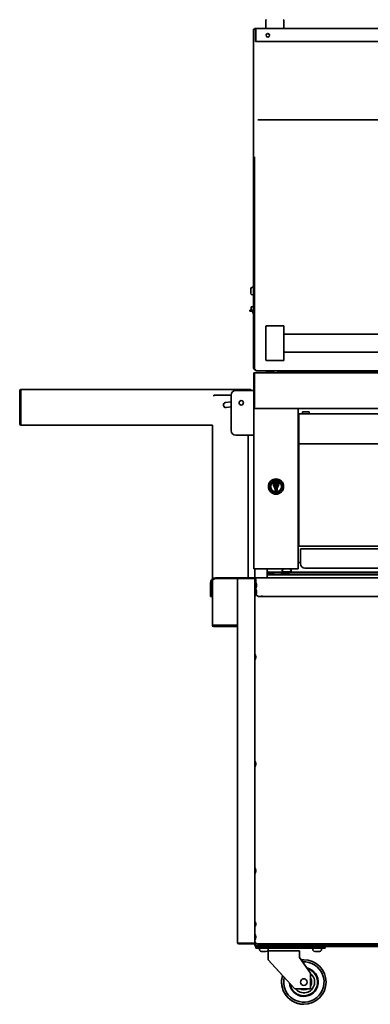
# Model space of a CAD drawing. Extents: x -11 to 97, y -18 to 91.
# Tile 1 of 6: x -11 to 9, y -18 to 37. Entities that reach past the tile are written whole.
import ezdxf

# ---------------------------------------------------------------- set-up
doc = ezdxf.new("R2010")
doc.units = 0
doc.header["$MEASUREMENT"] = 0

msp = doc.modelspace()

# ---------------------------------------------------------------- linework, layer by layer
at = {"color": 7, "lineweight": 35}
for p, q in [((2.687, 36.808), (2.687, 37.268)), ((3.687, 37.268), (3.687, 36.808)), ((1.981, 36.753), (2.04, 36.753)), ((1.981, 25.081), (1.981, 36.753)), ((2.04, 36.788), (2.125, 36.788)), ((2.04, 36.752), (2.04, 36.788)), ((2.04, 36.752), (2.125, 36.752)), ((2.103, 36.065), (2.103, 36.752)), ((2.125, 36.788), (31.875, 36.788)), ((2.125, 36.788), (2.125, 36.732)), ((2.125, 36.126), (2.125, 36.732)), ((2.103, 36.065), (2.225, 36.065)), ((2.125, 36.07), (2.125, 36.126)), ((31.875, 36.07), (2.125, 36.07)), ((1.981, 29.572), (1.981, 31.624)), ((31.775, 31.671), (2.225, 31.671)), ((1.981, 29.572), (1.981, 29.359)), ((1.981, 21.136), (1.981, 29.359)), ((2.04, 29.432), (2.04, 29.596)), ((2.04, 29.359), (2.04, 29.572)), ((2.04, 21.136), (2.04, 29.359)), ((1.981, 25.081), (1.981, 25.082)), ((1.981, 24.492), (1.981, 25.081)), ((1.981, 24.492), (1.981, 24.455)), ((1.981, 23.917), (1.981, 24.455)), ((1.981, 23.917), (1.981, 23.562)), ((1.981, 21.269), (1.981, 23.562)), ((1.831, 22.172), (1.831, 21.936)), ((1.981, 22.262), (1.921, 22.262)), ((1.981, 21.852), (1.981, 22.262)), ((1.831, 21.936), (1.831, 21.926)), ((1.981, 21.836), (1.921, 21.836)), ((1.981, 21.836), (1.981, 21.852)), ((1.847, 21.139), (1.847, 20.983)), ((1.98, 21.17), (1.878, 21.17)), ((1.981, 21.269), (1.981, 21.269)), ((1.981, 21.136), (1.981, 20.568)), ((2.04, 21.093), (2.04, 21.136)), ((2.04, 20.568), (2.04, 21.136)), ((2.04, 20.505), (2.04, 21.093)), ((1.981, 20.983), (1.785, 20.983)), ((1.785, 20.923), (1.785, 20.983)), ((1.785, 20.923), (1.981, 20.923)), ((1.937, 20.913), (1.981, 20.913)), ((1.981, 20.75), (1.937, 20.913)), ((1.981, 20.568), (1.981, 17.75)), ((2.04, 20.568), (2.04, 17.75)), ((2.04, 17.62), (2.04, 20.505)), ((2.687, 19.723), (2.687, 20.082)), ((3.667, 20.102), (2.707, 20.102)), ((3.687, 20.082), (3.687, 19.723)), ((2.687, 19.723), (2.687, 18.531)), ((3.687, 18.531), (3.687, 19.723)), ((3.687, 19.627), (30.312, 19.627)), ((2.687, 18.172), (2.687, 18.531)), ((3.687, 18.627), (30.312, 18.627)), ((3.687, 18.531), (3.687, 18.172)), ((2.687, 18.172), (2.687, 18.172)), ((3.667, 18.152), (2.707, 18.152)), ((3.667, 18.152), (2.707, 18.152)), ((3.687, 18.172), (3.687, 18.172)), ((2.048, 17.452), (2, 17.452)), ((2, 17.452), (2, 16.764)), ((2.04, 17.62), (2.125, 17.62)), ((31.952, 17.452), (2.048, 17.452)), ((2.048, 16.764), (2.048, 17.452)), ((2.048, 17.452), (2.048, 16.764)), ((2.125, 17.62), (2.125, 17.565)), ((31.875, 17.565), (2.125, 17.565)), ((2.77, 17.533), (2.742, 17.494)), ((3.077, 17.524), (2.798, 17.524)), ((3.077, 17.476), (2.798, 17.476)), ((3.361, 17.565), (3.361, 17.52)), ((5.798, 17.52), (3.361, 17.52)), ((3.361, 17.52), (3.361, 17.484)), ((5.798, 17.484), (3.361, 17.484)), ((5.798, 17.52), (28.202, 17.52)), ((5.798, 17.52), (5.798, 17.484)), ((5.798, 17.484), (28.202, 17.484)), ((2, 16.764), (2, 16.585)), ((2, 15.514), (2, 16.585)), ((2.048, 16.586), (2.048, 16.764)), ((2.048, 16.764), (2.048, 16.585)), ((2.048, 16.586), (2.048, 15.51)), ((2.048, 15.514), (2.048, 16.585)), ((-11.137, 14.601), (-11.137, 16.457)), ((-11.101, 14.601), (-11.101, 16.457)), ((-11.065, 16.529), (1.791, 16.529)), ((-11.065, 16.529), (-11.065, 16.52)), ((-11.065, 16.52), (-11.065, 16.457)), ((-11.065, 16.457), (-11.065, 14.601)), ((-0.244, 16.215), (0.738, 16.215)), ((-0.244, 16.143), (-0.244, 16.215)), ((0.738, 14.216), (0.738, 16.216)), ((0.988, 16.466), (1.956, 16.466)), ((1.791, 16.52), (1.791, 16.529)), ((1.791, 16.52), (1.791, 16.466)), ((2, 16.466), (1.956, 16.466)), ((0.415, 15.788), (0.738, 15.836)), ((0.738, 15.558), (0.454, 15.516)), ((2, 15.454), (2, 15.514)), ((2.048, 15.514), (2, 15.514)), ((2.048, 15.454), (2.048, 15.514)), ((2.048, 15.452), (2.048, 15.51)), ((2, 15.453), (2, 15.454)), ((2, 15.454), (2.048, 15.454)), ((2, 15.452), (2, 15.453)), ((2, 6.452), (2, 15.452)), ((2.098, 15.452), (2, 15.452)), ((2.048, 15.453), (2.048, 15.454)), ((2.048, 15.452), (2.048, 15.453)), ((31.952, 15.452), (2.048, 15.452)), ((2.098, 15.452), (4.402, 15.452)), ((4.5, 15.452), (4.402, 15.452)), ((4.5, 15.452), (4.5, 6.452)), ((4.5, 15.139), (4.531, 15.139)), ((29.469, 15.158), (4.531, 15.158)), ((4.531, 15.087), (4.531, 15.158)), ((4.531, 14.155), (4.531, 15.087)), ((4.733, 15.264), (5.108, 15.264)), ((4.733, 15.158), (4.733, 15.264)), ((5.108, 15.264), (5.108, 15.158)), ((-11.137, 14.599), (-11.101, 14.6)), ((-11.065, 14.601), (-11.065, 14.529)), ((-0.315, 14.529), (-11.065, 14.529)), ((-0.315, 5.893), (-0.315, 14.529)), ((1.956, 13.966), (0.988, 13.966)), ((1.685, 13.966), (1.685, 5.952)), ((1.956, 13.966), (2, 13.966)), ((4.531, 14.138), (4.531, 14.155)), ((4.531, 13.579), (4.531, 14.138)), ((4.531, 13.54), (4.531, 13.579)), ((4.531, 13.54), (4.531, 13.469)), ((29.469, 13.469), (4.531, 13.469)), ((4.531, 13.438), (4.531, 13.469)), ((4.531, 7.806), (4.531, 13.438)), ((3.226, 11.384), (3.226, 11.381)), ((3.274, 11.381), (3.274, 11.384)), ((3.126, 10.795), (3.126, 10.798)), ((3.196, 10.894), (3.196, 10.869)), ((3.3, 10.905), (3.207, 10.905)), ((3.207, 10.858), (3.3, 10.858)), ((3.284, 10.841), (3.222, 10.841)), ((3.224, 10.922), (3.282, 10.922)), ((3.281, 10.96), (3.225, 10.96)), ((3.31, 10.869), (3.31, 10.894)), ((3.374, 10.795), (3.374, 10.798)), ((4.531, 8.952), (4.5, 8.952)), ((4.531, 8.059), (4.5, 8.059)), ((4.531, 7.735), (4.531, 7.806)), ((29.469, 7.735), (4.531, 7.735)), ((4.625, 7.571), (29.375, 7.571)), ((4.625, 7.571), (4.625, 7.285)), ((4.625, 7.285), (4.625, 6.749)), ((4.625, 6.809), (4.5, 6.809)), ((2, 6.452), (2.098, 6.452)), ((2.062, 5.939), (2.062, 6.452)), ((4.402, 6.452), (2.098, 6.452)), ((2.748, 6.452), (2.749, 6.452)), ((2.75, 6.452), (2.75, 5.952)), ((2.75, 6.304), (2.812, 6.304)), ((2.798, 6.134), (2.75, 6.134)), ((31.25, 6.122), (2.75, 6.122)), ((2.848, 6.134), (2.798, 6.134)), ((2.798, 6.134), (2.798, 6.122)), ((2.812, 6.304), (2.812, 6.268)), ((2.812, 6.268), (3.728, 6.268)), ((2.812, 6.268), (2.812, 6.232)), ((2.812, 6.232), (2.9, 6.232)), ((2.877, 6.184), (2.877, 6.232)), ((3.092, 6.232), (2.877, 6.232)), ((3.092, 6.184), (2.877, 6.184)), ((3.092, 6.232), (30.908, 6.232)), ((3.092, 6.184), (3.092, 6.232)), ((3.125, 6.122), (3.122, 6.134)), ((3.561, 6.152), (3.509, 6.122)), ((3.561, 6.152), (3.95, 6.152)), ((3.645, 6.262), (3.593, 6.232)), ((3.602, 6.367), (3.602, 6.311)), ((3.744, 6.28), (3.633, 6.28)), ((3.645, 6.262), (3.848, 6.262)), ((3.711, 6.232), (3.848, 6.232)), ((3.726, 6.28), (3.723, 6.279)), ((3.723, 6.278), (3.723, 6.278)), ((3.723, 6.271), (3.723, 6.278)), ((3.723, 6.271), (3.723, 6.272)), ((3.724, 6.271), (3.738, 6.262)), ((4.062, 6.28), (3.744, 6.28)), ((3.814, 6.262), (3.896, 6.27)), ((3.848, 6.262), (4.051, 6.262)), ((3.848, 6.232), (3.985, 6.232)), ((3.883, 6.262), (3.896, 6.263)), ((3.945, 6.28), (3.939, 6.277)), ((3.94, 6.271), (3.94, 6.277)), ((3.94, 6.272), (3.957, 6.262)), ((3.947, 6.268), (4.437, 6.268)), ((3.95, 6.152), (3.967, 6.152)), ((3.967, 6.152), (4.019, 6.122)), ((4.051, 6.262), (4.103, 6.232)), ((4.094, 6.367), (4.094, 6.311)), ((4.402, 6.452), (4.5, 6.452)), ((4.437, 6.268), (29.562, 6.268)), ((4.437, 6.268), (4.437, 6.232)), ((15.424, 6.499), (4.875, 6.499)), ((-0.435, 5.654), (-0.435, 5.154)), ((-0.388, 5.654), (-0.388, 5.154)), ((-0.315, 3.287), (-0.315, 5.829)), ((1.952, 5.952), (-0.138, 5.952)), ((1.113, 5.904), (-0.138, 5.904)), ((1.089, 5.904), (1.161, 5.904)), ((1.089, 5.904), (1.089, 5.832)), ((1.089, 5.832), (1.089, 5.904)), ((1.089, 5.832), (1.089, -14.524)), ((1.991, 5.904), (1.161, 5.904)), ((2.015, 5.952), (1.952, 5.952)), ((1.991, 5.904), (2.062, 5.904)), ((2.015, 5.952), (2.015, 5.904)), ((2.065, 5.938), (2.044, 5.904)), ((2.061, 6.037), (2.061, 6.015)), ((2.061, 6.015), (2.061, 5.94)), ((2.062, 5.904), (2.062, -14.517)), ((2.062, 5.606), (2.065, 5.606)), ((2.065, 5.56), (2.065, 5.854)), ((16.919, 5.952), (2.081, 5.952)), ((2.081, 5.925), (2.081, 5.952)), ((2.112, 5.052), (2.112, 5.854)), ((2.158, 5.579), (2.158, 5.577)), ((2.158, 5.515), (2.158, 5.577)), ((-0.435, 5.154), (-0.435, 4.904)), ((-0.388, 4.904), (-0.388, 5.154)), ((-0.384, 4.954), (-0.384, 5.404)), ((-0.384, 5.404), (-0.336, 5.404)), ((-0.336, 4.954), (-0.336, 5.404)), ((2.062, 5.231), (2.065, 5.231)), ((2.062, 5.077), (2.065, 5.077)), ((2.062, 5.077), (2.065, 5.077)), ((2.065, 5.052), (2.065, 5.247)), ((2.065, 5.052), (2.065, 4.952)), ((2.108, 5.42), (2.108, 5.454)), ((2.108, 5.356), (2.108, 5.42)), ((2.108, 5.354), (2.108, 5.356)), ((2.112, 4.952), (2.112, 5.052)), ((2.158, 5.479), (2.158, 5.515)), ((2.158, 5.204), (2.158, 5.153)), ((2.158, 5.104), (2.158, 5.153)), ((-0.388, 4.904), (-0.435, 4.904)), ((2.112, 4.952), (2.065, 4.952)), ((2.456, 4.904), (2.331, 4.904)), ((2.456, 4.966), (2.456, 4.904)), ((2.457, 4.966), (2.456, 4.966)), ((2.457, 4.954), (2.457, 4.966)), ((2.457, 4.954), (2.457, 4.904)), ((16.543, 4.904), (2.457, 4.904)), ((-0.315, 3.287), (-0.306, 3.287)), ((-0.306, 3.287), (-0.244, 3.287)), ((-0.244, 3.287), (1.089, 3.287)), ((1.089, 3.251), (-0.244, 3.251)), ((1.089, 3.215), (-0.244, 3.215)), ((2.108, 1.527), (2.108, 1.554)), ((2.108, 1.459), (2.108, 1.527)), ((2.108, 1.454), (2.108, 1.459)), ((2.108, -4.469), (2.108, -4.446)), ((2.108, -4.538), (2.108, -4.469)), ((2.108, -4.546), (2.108, -4.538)), ((2.108, -10.468), (2.108, -10.446)), ((2.108, -10.537), (2.108, -10.468)), ((2.108, -10.546), (2.108, -10.537)), ((2.108, -13.468), (2.108, -13.446)), ((2.108, -13.537), (2.108, -13.468)), ((2.108, -13.546), (2.108, -13.537)), ((2.108, -14.171), (2.108, -14.196)), ((2.108, -14.264), (2.108, -14.196)), ((2.108, -14.271), (2.108, -14.264)), ((1.089, -14.525), (1.089, -14.524)), ((1.161, -14.553), (1.16, -14.553)), ((1.161, -14.553), (1.991, -14.553)), ((1.991, -14.56), (1.161, -14.56)), ((1.991, -14.596), (1.161, -14.596)), ((1.991, -14.553), (1.991, -14.553)), ((2.062, -14.524), (2.061, -14.524)), ((2.062, -14.524), (2.062, -14.517)), ((2.062, -14.553), (2.134, -14.524)), ((2.062, -14.553), (2.062, -14.526)), ((2.062, -14.596), (2.062, -14.553)), ((2.062, -14.553), (2.098, -14.553)), ((2.062, -14.659), (2.062, -14.596)), ((2.062, -14.596), (2.105, -14.596)), ((2.098, -14.553), (2.134, -14.524)), ((2.098, -14.659), (2.098, -14.596)), ((2.134, -14.524), (2.105, -14.56)), ((2.134, -14.524), (2.105, -14.596)), ((2.105, -14.596), (2.105, -14.56)), ((16.895, -14.596), (2.105, -14.596)), ((2.112, -14.745), (2.112, -14.745)), ((2.112, -14.849), (2.112, -14.745)), ((2.362, -14.745), (2.112, -14.745)), ((2.112, -14.849), (2.112, -14.745)), ((2.112, -14.849), (2.112, -14.849)), ((2.362, -14.849), (2.112, -14.849)), ((2.148, -14.709), (2.812, -14.709)), ((2.148, -14.745), (2.174, -14.745)), ((2.219, -14.632), (2.219, -14.596)), ((2.219, -14.632), (6.219, -14.632)), ((2.359, -14.662), (2.307, -14.632)), ((2.735, -14.632), (2.307, -14.632)), ((2.359, -14.662), (2.307, -14.632)), ((2.359, -14.662), (2.307, -14.632)), ((2.359, -14.662), (2.307, -14.632)), ((2.316, -14.937), (2.316, -14.881)), ((2.316, -14.937), (2.316, -14.881)), ((2.316, -14.937), (2.316, -14.881)), ((2.348, -14.849), (2.699, -14.849)), ((2.7, -14.662), (2.359, -14.662)), ((2.362, -14.745), (5.762, -14.745)), ((2.362, -14.849), (5.762, -14.849)), ((2.437, -14.665), (2.437, -14.671)), ((2.437, -14.672), (2.437, -14.672)), ((2.437, -14.672), (2.438, -14.672)), ((2.437, -14.692), (2.437, -14.698)), ((2.437, -14.698), (2.437, -14.704)), ((2.438, -14.691), (2.471, -14.672)), ((2.447, -14.678), (2.438, -14.672)), ((2.454, -14.682), (2.438, -14.673)), ((2.439, -14.691), (2.438, -14.691)), ((2.455, -14.709), (2.438, -14.699)), ((2.444, -14.709), (2.438, -14.705)), ((2.447, -14.678), (2.454, -14.682)), ((2.469, -14.673), (2.45, -14.662)), ((2.47, -14.668), (2.46, -14.662)), ((2.47, -14.667), (2.47, -14.673)), ((2.471, -14.672), (2.471, -14.672)), ((2.53, -14.708), (2.517, -14.709)), ((2.55, -14.662), (2.53, -14.664)), ((2.621, -14.706), (2.588, -14.709)), ((2.654, -14.693), (2.687, -14.674)), ((2.655, -14.693), (2.655, -14.698)), ((2.674, -14.709), (2.655, -14.698)), ((2.656, -14.698), (2.687, -14.68)), ((2.677, -14.703), (2.67, -14.707)), ((2.671, -14.707), (2.687, -14.698)), ((2.677, -14.703), (2.686, -14.697)), ((2.686, -14.689), (2.679, -14.685)), ((2.687, -14.666), (2.68, -14.662)), ((2.687, -14.68), (2.686, -14.681)), ((2.686, -14.697), (2.686, -14.697)), ((2.687, -14.667), (2.687, -14.673)), ((2.687, -14.673), (2.687, -14.679)), ((2.687, -14.69), (2.687, -14.696)), ((2.687, -14.691), (2.687, -14.691)), ((2.687, -14.691), (2.687, -14.697)), ((2.687, -14.697), (2.687, -14.697)), ((2.699, -14.849), (2.777, -14.849)), ((2.766, -14.662), (2.7, -14.662)), ((2.817, -14.632), (2.735, -14.632)), ((2.766, -14.662), (2.817, -14.632)), ((2.766, -14.662), (2.817, -14.632)), ((2.766, -14.662), (2.817, -14.632)), ((2.766, -14.662), (2.817, -14.632)), ((2.808, -14.937), (2.808, -14.881)), ((2.812, -14.745), (2.812, -14.709)), ((2.848, -14.647), (2.848, -14.632)), ((2.848, -14.697), (2.848, -14.647)), ((2.848, -14.697), (5.442, -14.697)), ((2.848, -14.745), (2.848, -14.697)), ((5.697, -14.632), (5.307, -14.632)), ((5.359, -14.662), (5.307, -14.632)), ((5.359, -14.662), (5.307, -14.632)), ((5.359, -14.662), (5.307, -14.632)), ((5.359, -14.662), (5.307, -14.632)), ((5.316, -14.937), (5.316, -14.881)), ((5.316, -14.937), (5.316, -14.881)), ((5.316, -14.937), (5.316, -14.881)), ((5.348, -14.849), (5.509, -14.849)), ((5.669, -14.662), (5.359, -14.662)), ((5.437, -14.662), (5.437, -14.666)), ((5.437, -14.666), (5.437, -14.672)), ((5.437, -14.672), (5.437, -14.672)), ((5.438, -14.691), (5.437, -14.691)), ((5.437, -14.691), (5.437, -14.697)), ((5.437, -14.7), (5.437, -14.706)), ((5.437, -14.71), (5.437, -14.716)), ((5.437, -14.716), (5.437, -14.722)), ((5.437, -14.722), (5.437, -14.722)), ((5.47, -14.685), (5.438, -14.667)), ((5.46, -14.686), (5.438, -14.673)), ((5.438, -14.69), (5.453, -14.682)), ((5.438, -14.699), (5.466, -14.683)), ((5.438, -14.709), (5.471, -14.69)), ((5.438, -14.699), (5.438, -14.699)), ((5.44, -14.708), (5.438, -14.707)), ((5.47, -14.735), (5.438, -14.717)), ((5.46, -14.736), (5.438, -14.723)), ((5.446, -14.745), (5.466, -14.733)), ((5.46, -14.686), (5.455, -14.687)), ((5.463, -14.745), (5.462, -14.745)), ((5.463, -14.745), (5.471, -14.74)), ((5.47, -14.685), (5.47, -14.69)), ((5.47, -14.735), (5.47, -14.74)), ((5.509, -14.849), (5.777, -14.849)), ((5.654, -14.711), (5.687, -14.692)), ((5.655, -14.662), (5.655, -14.666)), ((5.687, -14.684), (5.655, -14.665)), ((5.655, -14.71), (5.655, -14.716)), ((5.687, -14.734), (5.655, -14.715)), ((5.687, -14.724), (5.659, -14.708)), ((5.664, -14.711), (5.686, -14.698)), ((5.687, -14.674), (5.667, -14.662)), ((5.766, -14.662), (5.669, -14.662)), ((5.682, -14.745), (5.687, -14.742)), ((5.685, -14.683), (5.687, -14.682)), ((5.685, -14.733), (5.687, -14.732)), ((5.687, -14.673), (5.686, -14.673)), ((5.686, -14.673), (5.687, -14.673)), ((5.687, -14.666), (5.687, -14.666)), ((5.687, -14.666), (5.687, -14.672)), ((5.687, -14.674), (5.687, -14.674)), ((5.687, -14.675), (5.687, -14.681)), ((5.687, -14.685), (5.687, -14.691)), ((5.687, -14.692), (5.687, -14.697)), ((5.687, -14.697), (27.744, -14.697)), ((5.687, -14.697), (5.687, -14.697)), ((5.687, -14.724), (5.687, -14.724)), ((5.687, -14.725), (5.687, -14.731)), ((5.687, -14.735), (5.687, -14.741)), ((5.687, -14.742), (5.687, -14.745)), ((5.817, -14.632), (5.697, -14.632)), ((6.012, -14.745), (5.762, -14.745)), ((6.012, -14.849), (5.762, -14.849)), ((5.766, -14.662), (5.817, -14.632)), ((5.766, -14.662), (5.817, -14.632)), ((5.766, -14.662), (5.817, -14.632)), ((5.766, -14.662), (5.817, -14.632)), ((5.808, -14.937), (5.808, -14.881)), ((6.012, -14.849), (6.012, -14.745)), ((6.013, -14.745), (27.466, -14.745)), ((6.013, -14.745), (6.013, -14.745)), ((6.013, -14.849), (6.013, -14.745)), ((6.013, -14.849), (6.013, -14.849)), ((6.219, -14.596), (6.219, -14.632)), ((6.219, -14.632), (6.469, -14.632)), ((6.469, -14.632), (6.469, -14.596)), ((6.469, -14.632), (26.781, -14.632)), ((2.438, -15.024), (2.512, -15.024)), ((2.439, -15.024), (2.484, -15.024)), ((2.439, -15.024), (2.543, -15.024)), ((2.439, -15.024), (2.502, -15.024)), ((2.44, -15.024), (2.582, -15.024)), ((2.449, -15.024), (2.612, -15.024)), ((2.454, -15.024), (2.623, -15.024)), ((2.467, -15.024), (2.641, -15.024)), ((2.484, -15.024), (2.658, -15.024)), ((2.502, -15.024), (2.671, -15.024)), ((2.512, -15.024), (2.675, -15.024)), ((2.543, -15.024), (2.685, -15.024)), ((2.582, -15.024), (2.686, -15.024)), ((2.612, -15.024), (2.686, -15.024)), ((2.623, -15.024), (2.686, -15.024)), ((2.641, -15.024), (2.686, -15.024)), ((2.812, -14.995), (2.812, -15.245)), ((4.562, -14.995), (2.812, -14.995)), ((2.812, -15.495), (2.812, -15.245)), ((2.812, -15.495), (2.812, -15.245)), ((4.562, -14.995), (4.562, -15.245)), ((4.562, -15.37), (4.562, -15.245)), ((5.187, -16.245), (4.562, -15.37)), ((5.438, -15.024), (5.502, -15.024)), ((5.439, -15.024), (5.555, -15.024)), ((5.439, -15.024), (5.57, -15.024)), ((5.439, -15.024), (5.532, -15.024)), ((5.439, -15.024), (5.499, -15.024)), ((5.442, -15.024), (5.593, -15.024)), ((5.454, -15.024), (5.622, -15.024)), ((5.456, -15.024), (5.626, -15.024)), ((5.499, -15.024), (5.669, -15.024)), ((5.502, -15.024), (5.67, -15.024)), ((5.532, -15.024), (5.683, -15.024)), ((5.555, -15.024), (5.686, -15.024)), ((5.57, -15.024), (5.686, -15.024)), ((5.593, -15.024), (5.686, -15.024)), ((5.622, -15.024), (5.686, -15.024)), ((5.626, -15.024), (5.686, -15.024)), ((2.812, -15.495), (3.62, -16.37)), ((2.812, -15.495), (4.312, -17.12)), ((5.187, -17.12), (5.187, -16.245)), ((5.187, -17.12), (4.312, -17.12))]:
    msp.add_line(p, q, dxfattribs=at)
for points in [[(3.192, 11.158), (3.187, 11.159), (3.182, 11.158), (3.178, 11.154), (3.176, 11.151)], [(3.176, 11.151), (3.182, 11.144), (3.185, 11.14), (3.187, 11.134), (3.188, 11.129), (3.187, 11.125), (3.186, 11.118), (3.185, 11.112), (3.185, 11.109), (3.186, 11.105), (3.189, 11.1), (3.194, 11.095), (3.198, 11.091), (3.2, 11.089), (3.203, 11.084), (3.203, 11.08), (3.203, 11.071), (3.203, 11.066), (3.206, 11.061), (3.211, 11.057), (3.219, 11.051), (3.222, 11.048), (3.225, 11.042), (3.226, 11.036), (3.226, 11.031)], [(3.184, 11.22), (3.181, 11.217), (3.18, 11.215), (3.18, 11.212), (3.181, 11.209), (3.184, 11.204), (3.185, 11.202)], [(3.314, 11.226), (3.305, 11.229), (3.3, 11.23), (3.294, 11.229), (3.289, 11.228), (3.286, 11.226), (3.28, 11.222), (3.275, 11.218), (3.272, 11.217), (3.268, 11.216), (3.263, 11.216), (3.255, 11.219), (3.25, 11.221), (3.247, 11.222), (3.242, 11.222), (3.238, 11.22), (3.231, 11.216), (3.226, 11.215), (3.22, 11.215), (3.214, 11.218), (3.206, 11.222), (3.201, 11.224), (3.194, 11.224), (3.188, 11.222), (3.184, 11.22)], [(3.185, 11.202), (3.193, 11.205), (3.197, 11.206), (3.203, 11.205), (3.209, 11.203), (3.216, 11.199), (3.22, 11.197), (3.225, 11.196), (3.229, 11.197), (3.233, 11.199), (3.237, 11.202), (3.243, 11.204), (3.248, 11.204), (3.255, 11.201), (3.262, 11.198), (3.268, 11.198), (3.273, 11.199), (3.278, 11.202), (3.286, 11.207), (3.292, 11.211), (3.3, 11.212), (3.306, 11.211), (3.315, 11.208)], [(3.243, 11.038), (3.243, 11.044), (3.242, 11.047), (3.241, 11.052), (3.237, 11.057), (3.232, 11.061), (3.225, 11.066), (3.222, 11.069), (3.22, 11.072), (3.219, 11.076), (3.22, 11.084), (3.22, 11.088), (3.219, 11.091), (3.217, 11.096), (3.212, 11.101), (3.207, 11.105), (3.204, 11.11), (3.202, 11.115), (3.202, 11.119), (3.203, 11.127), (3.204, 11.135), (3.204, 11.139), (3.202, 11.146), (3.198, 11.152), (3.192, 11.158)], [(3.313, 11.158), (3.307, 11.151), (3.305, 11.147), (3.302, 11.141), (3.302, 11.136), (3.302, 11.132), (3.303, 11.125), (3.304, 11.119), (3.304, 11.116), (3.303, 11.112), (3.301, 11.107), (3.295, 11.102), (3.291, 11.098), (3.289, 11.096), (3.287, 11.091), (3.286, 11.087), (3.287, 11.078), (3.286, 11.073), (3.284, 11.068), (3.278, 11.064), (3.271, 11.058), (3.267, 11.055), (3.264, 11.049), (3.263, 11.043), (3.263, 11.038)], [(3.28, 11.031), (3.28, 11.037), (3.281, 11.04), (3.282, 11.045), (3.286, 11.05), (3.291, 11.054), (3.298, 11.059), (3.301, 11.062), (3.302, 11.065), (3.303, 11.069), (3.303, 11.077), (3.303, 11.081), (3.303, 11.084), (3.306, 11.089), (3.31, 11.093), (3.315, 11.098), (3.319, 11.103), (3.321, 11.108), (3.321, 11.112), (3.319, 11.12), (3.318, 11.128), (3.318, 11.132), (3.321, 11.139), (3.324, 11.145), (3.33, 11.151)], [(3.33, 11.151), (3.327, 11.155), (3.325, 11.157), (3.321, 11.158), (3.319, 11.159), (3.313, 11.158)], [(3.315, 11.208), (3.317, 11.212), (3.318, 11.215), (3.318, 11.218), (3.318, 11.221), (3.317, 11.223), (3.314, 11.226)], [(3.226, 11.031), (3.231, 11.029), (3.233, 11.029), (3.237, 11.029), (3.24, 11.032), (3.241, 11.034), (3.243, 11.038)], [(3.263, 11.038), (3.266, 11.032), (3.268, 11.03), (3.271, 11.029), (3.276, 11.03), (3.28, 11.031)], [(2.877, 6.232), (2.875, 6.232), (2.873, 6.23), (2.871, 6.227), (2.868, 6.221), (2.866, 6.215), (2.862, 6.203), (2.857, 6.182), (2.848, 6.134)], [(2.877, 6.184), (2.873, 6.183), (2.87, 6.181), (2.866, 6.176), (2.86, 6.165), (2.856, 6.155), (2.848, 6.134)], [(3.122, 6.134), (3.112, 6.182), (3.107, 6.205), (3.103, 6.217), (3.101, 6.222), (3.098, 6.228), (3.096, 6.23), (3.094, 6.232), (3.092, 6.232)], [(3.122, 6.134), (3.115, 6.152), (3.112, 6.16), (3.106, 6.171), (3.101, 6.179), (3.098, 6.182), (3.095, 6.184), (3.092, 6.184)], [(2.655, -14.698), (2.655, -14.699), (2.654, -14.699), (2.653, -14.7), (2.65, -14.701), (2.641, -14.703), (2.621, -14.706)], [(2.687, -14.667), (2.687, -14.667), (2.687, -14.668), (2.687, -14.668), (2.685, -14.669), (2.681, -14.67), (2.669, -14.672), (2.642, -14.674)], [(2.687, -14.674), (2.685, -14.675), (2.681, -14.676), (2.674, -14.677), (2.656, -14.679), (2.642, -14.681)], [(5.532, -14.699), (5.473, -14.704), (5.451, -14.706), (5.442, -14.708)], [(5.532, -14.706), (5.473, -14.71), (5.451, -14.712), (5.442, -14.714)], [(5.54, -14.674), (5.514, -14.677), (5.492, -14.679), (5.476, -14.682), (5.473, -14.683)], [(5.54, -14.681), (5.514, -14.683), (5.492, -14.685), (5.476, -14.688), (5.473, -14.689)], [(5.54, -14.724), (5.514, -14.727), (5.492, -14.729), (5.476, -14.732), (5.473, -14.733)], [(5.54, -14.731), (5.514, -14.733), (5.492, -14.735), (5.476, -14.738), (5.473, -14.739)], [(3.62, -16.37), (3.607, -16.413), (3.596, -16.456), (3.586, -16.5), (3.578, -16.544), (3.572, -16.589), (3.567, -16.634), (3.564, -16.681), (3.562, -16.725), (3.563, -16.779), (3.565, -16.825), (3.569, -16.87), (3.574, -16.915), (3.581, -16.959), (3.589, -17.003), (3.599, -17.047), (3.611, -17.09), (3.624, -17.133), (3.639, -17.175), (3.655, -17.217), (3.673, -17.258), (3.692, -17.299), (3.712, -17.339), (3.734, -17.378), (3.758, -17.416), (3.783, -17.453), (3.809, -17.49), (3.836, -17.525), (3.865, -17.56), (3.894, -17.593), (3.925, -17.626), (3.958, -17.657), (3.991, -17.687), (4.025, -17.716), (4.06, -17.743), (4.097, -17.77), (4.134, -17.795), (4.172, -17.818), (4.211, -17.84), (4.251, -17.861), (4.291, -17.881), (4.332, -17.899), (4.374, -17.915), (4.416, -17.93), (4.459, -17.944), (4.502, -17.956), (4.545, -17.966), (4.589, -17.975), (4.634, -17.982), (4.678, -17.987), (4.723, -17.991), (4.767, -17.994), (4.812, -17.995)]]:
    msp.add_lwpolyline(points, dxfattribs=at)
for centre, radius in [((2.79, 36.413), 0.101), ((1.3, 15.779), 0.125), ((3.25, 11.077), 0.429), ((3.25, 11.077), 0.35), ((3.25, 11.077), 0.308), ((3.25, 11.077), 0.305), ((4.812, -16.745), 0.188)]:
    msp.add_circle(centre, radius, dxfattribs=at)
for centre, radius, start, end in [((2.707, 37.268), 0.02, 90, 180), ((3.667, 37.268), 0.02, 0, 90), ((2.707, 36.808), 0.02, 180, 270), ((3.667, 36.808), 0.02, 270, 360), ((1.921, 22.172), 0.09, 90, 180), ((1.921, 21.926), 0.09, 180, 270), ((1.878, 21.139), 0.031, 90, 180), ((2.708, 20.082), 0.0201, 90.4769, 180.4692), ((3.667, 20.082), 0.0201, 359.5311, 89.5236), ((2.103, 17.75), 0.122, 180, 239.267), ((2.707, 18.172), 0.02, 180, 270), ((2.708, 18.172), 0.0201, 179.5312, 269.5236), ((3.667, 18.172), 0.02, 270, 360), ((3.667, 18.172), 0.0201, 270.4769, 0.4692), ((2.098, 17.354), 0.0978, 176.1477, 180), ((2.798, 17.572), 0.096, 184.744, 270), ((2.798, 17.572), 0.048, 189.2493, 270), ((3.077, 17.428), 0.096, 14.0228, 90), ((3.077, 17.428), 0.048, 28.9872, 90), ((-11.065, 16.457), 0.0718, 90, 180), ((-11.065, 16.457), 0.0359, 90, 180), ((0.988, 16.216), 0.25, 90, 180), ((1.791, 16.457), 0.0718, 7.4423, 90), ((1.791, 16.457), 0.0359, 15.014, 90), ((0.435, 15.652), 0.137, 98.3, 278.3), ((-11.065, 14.601), 0.0718, 180, 181.4365), ((-11.065, 14.601), 0.0718, 181.4365, 270), ((-11.065, 14.601), 0.0359, 180, 181.4365), ((-11.065, 14.601), 0.0359, 181.4365, 270), ((0.988, 14.216), 0.25, 180, 270), ((3.253, 11.183), 0.15, 325.4524, 199.482), ((3.438, 11.249), 0.347, 199.4948, 214.4709), ((3.253, 11.183), 0.121, 139.1089, 199.4497), ((3.441, 11.25), 0.321, 199.5861, 214.3796), ((3.253, 11.183), 0.121, 27.9885, 139.0404), ((2.992, 10.942), 0.224, 7.8883, 34.4838), ((3.514, 10.942), 0.224, 145.5163, 172.1117), ((3.675, 10.892), 0.362, 145.4525, 170.5149), ((3.064, 11.25), 0.321, 325.6204, 340.4139), ((3.253, 11.183), 0.121, 340.552, 27.9359), ((2.992, 10.942), 0.195, 16.1428, 34.4828), ((2.831, 10.896), 0.362, 9.0092, 16.1428), ((3.224, 10.958), 0.0362, 189.0092, 270), ((3.207, 10.894), 0.0109, 90, 180), ((3.207, 10.869), 0.0109, 180, 270), ((3.232, 10.976), 0.0181, 187.8883, 228.1897), ((3.222, 10.833), 0.00778, 90, 214.1432), ((3.253, 10.854), 0.0453, 214.1432, 325.8568), ((3.225, 10.968), 0.00725, 228.1897, 270), ((3.281, 10.968), 0.00725, 270, 311.8103), ((3.282, 10.958), 0.0362, 270, 350.5149), ((3.284, 10.833), 0.00778, 325.8568, 90), ((3.274, 10.976), 0.0181, 311.8103, 352.1117), ((3.3, 10.894), 0.0109, 0, 90), ((3.3, 10.869), 0.0109, 270, 360), ((4.55, 7.755), 0.0978, 101.2023, 120.7465), ((4.55, 7.755), 0.05, 112.3336, 180), ((4.875, 6.749), 0.25, 180, 270), ((3.672, 6.024), 1.611, 177.7316, 179.5416), ((3.633, 6.367), 0.0315, 146.6015, 180), ((3.633, 6.311), 0.0315, 180, 270), ((3.737, 6.299), 0.156, 102.0402, 146.6015), ((3.731, 6.261), 0.0188, 100.0029, 114.722), ((3.724, 6.277), 0.0014, 114.1489, 151.5194), ((3.724, 6.272), 0.00114, 194.923, 250.3209), ((3.864, 6.658), 0.389, 274.6017, 279.5211), ((3.864, 6.652), 0.389, 274.6017, 279.5211), ((3.958, 6.299), 0.156, 33.3985, 77.9598), ((4.062, 6.311), 0.0315, 270, 360), ((4.062, 6.367), 0.0315, 0, 33.3985), ((-0.138, 5.654), 0.298, 90, 180), ((-0.138, 5.654), 0.25, 90, 180), ((2.015, 5.854), 0.0978, 59.253, 90), ((2.063, 5.56), 0.001, 34.1539, 180), ((2.015, 5.854), 0.05, 0, 17.0579), ((1.833, 5.404), 0.279, 10.3121, 34.1539), ((2.015, 5.854), 0.0978, 0, 59.253), ((2.113, 5.685), 0.001, 34.1539, 180), ((1.883, 5.529), 0.279, 10.3121, 34.1539), ((2.063, 5.247), 0.001, 180, 325.8461), ((1.833, 5.404), 0.279, 325.8461, 349.6879), ((2.113, 5.372), 0.001, 180, 325.8461), ((2.113, 5.31), 0.001, 34.1539, 180), ((2.113, 4.997), 0.001, 180, 325.8461), ((1.883, 5.529), 0.279, 325.8461, 349.6879), ((1.883, 5.154), 0.279, 10.3121, 34.1539), ((1.883, 5.154), 0.279, 325.8461, 349.6879), ((2.331, 5.154), 0.25, 214.222, 270), ((-0.386, 4.954), 0.00197, 180, 360), ((-0.386, 4.954), 0.0498, 267.7333, 360), ((-0.244, 3.287), 0.0718, 180, 270), ((-0.244, 3.287), 0.0359, 180, 270), ((2.063, 1.66), 0.001, 34.1539, 180), ((1.833, 1.504), 0.279, 10.3121, 34.1539), ((2.063, 1.348), 0.001, 180, 325.8461), ((1.833, 1.504), 0.279, 325.8461, 349.6879), ((2.063, -4.34), 0.001, 34.1539, 180), ((1.833, -4.496), 0.279, 10.3121, 34.1539), ((2.063, -4.652), 0.001, 180, 325.8461), ((1.833, -4.496), 0.279, 325.8461, 349.6879), ((2.063, -10.34), 0.001, 34.1539, 180), ((1.833, -10.496), 0.279, 10.3121, 34.1539), ((2.063, -10.652), 0.001, 180, 325.8461), ((1.833, -10.496), 0.279, 325.8461, 349.6879), ((2.063, -13.34), 0.001, 34.1539, 180), ((2.063, -13.652), 0.001, 180, 325.8461), ((1.833, -13.496), 0.279, 10.3121, 34.1539), ((1.833, -13.496), 0.279, 325.8461, 349.6879), ((2.063, -14.065), 0.001, 34.1539, 180), ((1.833, -14.221), 0.279, 10.3121, 34.1539), ((1.833, -14.221), 0.279, 325.8461, 349.6879), ((1.833, -14.221), 0.279, 325.8461, 349.6879), ((1.833, -14.221), 0.279, 325.8461, 349.6879), ((1.161, -14.524), 0.0719, 180, 270), ((1.161, -14.524), 0.036, 229.4473, 270), ((1.161, -14.382), 0.172, 262.2415, 270.0792), ((1.991, -14.524), 0.0719, 270, 360), ((1.991, -14.524), 0.036, 270, 311.7176), ((1.991, -14.415), 0.138, 269.9056, 279.882), ((2.063, -14.378), 0.001, 180, 325.8462), ((2.148, -14.659), 0.0859, 180, 270), ((2.148, -14.659), 0.05, 180, 270), ((2.348, -14.881), 0.0315, 90, 180), ((2.348, -14.881), 0.0315, 90, 180), ((2.348, -14.881), 0.0315, 91.2501, 180), ((2.438, -14.665), 0.00123, 109.5047, 165.1397), ((2.438, -14.671), 0.00101, 192.3928, 249.8113), ((2.439, -14.692), 0.00107, 110.1089, 167.4412), ((2.439, -14.698), 0.00126, 194.4801, 250.1753), ((2.439, -14.704), 0.00107, 192.5183, 249.8426), ((2.448, -14.688), 0.0261, 98.1122, 113.3617), ((2.439, -14.672), 0.00136, 206.764, 246.419), ((2.485, -14.898), 0.233, 96.5776, 99.1191), ((2.593, -15.969), 1.289, 93.324, 95.67), ((2.593, -15.975), 1.289, 93.324, 95.67), ((2.472, -14.668), 0.00176, 103.8818, 163.2765), ((2.586, -15.373), 0.712, 94.489, 97.642), ((1.878, -4.278), 10.425, 273.5207, 274.2001), ((1.878, -4.284), 10.425, 273.5207, 274.2001), ((2.054, -8.984), 5.744, 274.7517, 275.6661), ((2.662, -14.595), 0.0889, 275.6457, 285.3005), ((2.68, -14.683), 0.0161, 281.1712, 295.4914), ((2.686, -14.69), 0.00123, 14.8603, 70.4953), ((2.686, -14.69), 0.00111, 287.5494, 345.8229), ((2.686, -14.696), 0.00101, 290.1887, 347.6072), ((2.686, -14.667), 0.00107, 12.5588, 69.8911), ((2.686, -14.673), 0.00126, 289.8247, 345.5199), ((2.686, -14.679), 0.00107, 290.1574, 347.4817), ((2.687, -14.691), 0.000873, 9.9035, 62.5637), ((2.687, -14.691), 0.00105, 300.3754, 336.6095), ((2.686, -14.697), 0.00136, 293.581, 333.236), ((2.777, -14.881), 0.0315, 0, 90), ((3.219, -14.546), 0.0859, 269.599, 270), ((5.348, -14.881), 0.0315, 90, 180), ((5.348, -14.881), 0.0315, 90, 180), ((5.348, -14.881), 0.0315, 91.2496, 180), ((5.438, -14.666), 0.000872, 117.4679, 170.1133), ((5.439, -14.666), 0.00132, 194.2401, 250.2432), ((5.438, -14.672), 0.00136, 206.764, 246.419), ((5.438, -14.7), 0.000616, 130.0038, 176.0022), ((5.438, -14.706), 0.000616, 130.0038, 176.0022), ((5.439, -14.706), 0.00118, 194.8419, 250.3094), ((5.439, -14.71), 0.00117, 110.1097, 167.2534), ((5.438, -14.716), 0.000872, 117.4679, 170.1133), ((5.439, -14.716), 0.00132, 194.294, 250.226), ((5.438, -14.722), 0.00136, 206.764, 246.419), ((5.439, -14.691), 0.00129, 112.6402, 156.1638), ((5.445, -14.722), 0.015, 99.4198, 115.21), ((5.47, -14.806), 0.145, 97.1271, 101.26), ((5.476, -14.7), 0.0115, 104.4675, 117.8148), ((5.476, -14.75), 0.0115, 104.4675, 117.8148), ((5.19, -8.876), 5.833, 273.3532, 274.5383), ((5.19, -8.883), 5.833, 273.3532, 274.5383), ((5.286, -11.469), 3.215, 274.5265, 276.1212), ((5.286, -11.476), 3.215, 274.5265, 276.1212), ((5.286, -11.519), 3.215, 274.5265, 276.1212), ((5.286, -11.526), 3.215, 274.5265, 276.1212), ((5.314, -10.582), 4.172, 273.9715, 274.6523), ((5.648, -14.701), 0.0113, 289.0641, 298.995), ((5.664, -14.664), 0.0814, 277.8122, 283.9264), ((5.68, -14.68), 0.0137, 283.0866, 296.7583), ((5.68, -14.73), 0.0137, 283.0866, 296.7583), ((5.682, -14.672), 0.0107, 285.3072, 297.6223), ((5.682, -14.722), 0.0107, 285.3072, 297.6223), ((5.686, -14.697), 0.00136, 293.581, 333.236), ((5.686, -14.666), 0.00129, 23.8362, 67.3598), ((5.686, -14.672), 0.00113, 289.6496, 345.0745), ((5.687, -14.675), 0.000616, 3.9978, 49.9962), ((5.686, -14.681), 0.00118, 289.6906, 345.1581), ((5.686, -14.685), 0.00117, 12.7466, 69.8903), ((5.686, -14.691), 0.00132, 289.774, 345.706), ((5.687, -14.725), 0.000616, 3.9978, 49.9962), ((5.686, -14.731), 0.00118, 289.6906, 345.1581), ((5.686, -14.735), 0.00117, 12.7466, 69.8903), ((5.686, -14.741), 0.00132, 289.774, 345.706), ((5.777, -14.881), 0.0315, 0, 90), ((2.348, -14.937), 0.0315, 180, 213.3985), ((2.348, -14.937), 0.0315, 180, 213.3985), ((2.348, -14.937), 0.0315, 180, 213.3985), ((2.452, -14.868), 0.156, 213.3985, 265.042), ((2.452, -14.868), 0.156, 213.3985, 265.042), ((2.452, -14.868), 0.156, 213.3985, 265.042), ((2.673, -14.868), 0.156, 274.958, 326.6015), ((2.673, -14.868), 0.156, 274.958, 326.6015), ((2.673, -14.868), 0.156, 274.958, 326.6015), ((2.777, -14.937), 0.0315, 326.6015, 360), ((2.777, -14.937), 0.0315, 326.6015, 360), ((2.777, -14.937), 0.0315, 326.6015, 0), ((5.348, -14.937), 0.0315, 180, 213.3985), ((5.348, -14.937), 0.0315, 180, 213.3985), ((5.348, -14.937), 0.0315, 180, 213.3985), ((5.452, -14.868), 0.156, 213.3985, 265.042), ((5.452, -14.868), 0.156, 213.3985, 265.042), ((5.452, -14.868), 0.156, 213.3985, 265.042), ((5.673, -14.868), 0.156, 274.958, 326.6015), ((5.673, -14.868), 0.156, 274.958, 326.6015), ((5.673, -14.868), 0.156, 274.958, 326.6015), ((5.777, -14.937), 0.0315, 326.6015, 0), ((5.777, -14.937), 0.0315, 326.6015, 0), ((5.777, -14.937), 0.0315, 326.6015, 0), ((4.812, -16.745), 1.134, 165.9455, 93.8572), ((4.812, -16.745), 0.809, 182.8988, 78.141), ((4.812, -16.745), 0.772, 186.3796, 75.0085), ((4.812, -16.745), 1.25, 90, 97.0731), ((4.812, -16.745), 1.25, 360, 90), ((4.812, -16.745), 1.25, 0, 90), ((4.812, -16.745), 1.25, 162.5378, 180), ((4.812, -16.745), 0.606, 218.201, 51.7989), ((4.812, -16.745), 0.438, 328.9973, 31.0027), ((4.812, -16.745), 1.25, 180, 270), ((4.812, -16.745), 0.438, 238.9973, 301.0027), ((4.812, -16.745), 1.25, 270, 360)]:
    msp.add_arc(centre, radius, start, end, dxfattribs=at)
for centre, major_axis, ratio, start_param, end_param in [((3.848, 6.276), (0.125, 0.004), 0.056975, 2.072034, 3.119232), ((3.848, 6.274), (0.0925, 0.004), 0.078752, 5.776534, 6.134702), ((3.848, 6.267), (0.0925, 0.004), 0.078752, 5.776534, 6.279766), ((1.161, -14.524), (0.0719, 0), 0.40235, 3.141593, 4.712389), ((1.991, -14.517), (0.0719, 0), 0.500695, 4.712389, 6.283185), ((2.562, -14.668), (0.125, 0.003), 0.060875, 2.724403, 3.13995), ((2.563, -14.701), (0.125, -0.003), 0.062291, 2.979666, 3.14306), ((2.562, -14.701), (0.125, 0.003), 0.062248, 2.846645, 3.140109), ((2.563, -14.687), (0.125, 0.005), 0.051394, 2.45318, 2.976014), ((2.563, -14.693), (0.125, 0.005), 0.051394, 2.453179, 2.976014), ((2.563, -14.662), (0.0928, 0.0053), 0.069334, 2.499281, 2.974206), ((2.563, -14.668), (0.0928, 0.0053), 0.069331, 2.451368, 2.974213), ((2.563, -14.695), (0.0923, 0.003), 0.084269, 5.395563, 6.128909), ((2.562, -14.695), (0.125, 0.005), 0.053731, 5.618604, 6.173468), ((2.562, -14.701), (0.125, 0.005), 0.053737, 5.627762, 6.173455), ((5.562, -14.668), (0.125, -0.002), 0.064654, 2.868745, 3.142643), ((5.562, -14.668), (0.125, 0.004), 0.058296, 2.828685, 3.139797), ((5.562, -14.718), (0.125, -0.002), 0.064654, 2.868745, 3.142723), ((5.562, -14.718), (0.125, 0.004), 0.058296, 2.828685, 3.139797), ((5.563, -14.687), (0.125, 0.004), 0.057169, 2.603901, 3.035293), ((5.563, -14.693), (0.125, 0.004), 0.057235, 2.768383, 3.083419), ((5.563, -14.695), (0.125, 0.005), 0.055557, 2.492872, 3.037554), ((5.562, -14.701), (0.124, 0.005), 0.05575, 2.706244, 3.080679), ((5.562, -14.687), (0.0923, -0.0021), 0.087327, 2.869639, 3.143613), ((5.562, -14.737), (0.0923, -0.0021), 0.087327, 2.869639, 3.143545), ((5.563, -14.662), (0.0922, 0.0021), 0.087298, 5.50638, 5.982803), ((5.563, -14.668), (0.0923, 0.0021), 0.087281, 5.506684, 6.030975), ((5.563, -14.712), (0.0923, 0.0021), 0.087281, 5.506684, 6.030975), ((5.563, -14.718), (0.0923, 0.0021), 0.087281, 5.506684, 6.030975), ((5.562, -14.668), (0.0926, 0.0021), 0.087169, 6.031366, 6.281168), ((5.563, -14.687), (0.125, 0.002), 0.06462, 5.507568, 6.031867), ((5.563, -14.693), (0.125, 0.002), 0.06462, 5.507568, 6.031867), ((5.562, -14.718), (0.0926, 0.0021), 0.087169, 6.031366, 6.281168), ((5.563, -14.737), (0.125, 0.002), 0.06462, 5.507568, 6.031867), ((5.562, -14.701), (0.125, 0.004), 0.057059, 5.765512, 6.176992), ((5.563, -14.678), (0.125, 0.004), 0.059581, 5.863748, 6.281397), ((5.563, -14.728), (0.125, 0.004), 0.059581, 5.863748, 6.281397), ((5.563, -14.67), (0.124, 0.004), 0.058227, 5.89642, 6.281345), ((5.562, -14.687), (0.125, 0.002), 0.064537, 6.032252, 6.282056), ((5.562, -14.737), (0.125, 0.002), 0.064537, 6.032252, 6.282056), ((2.812, -15.245), (0, 0.25), 0.000255, 0, 1.570796), ((4.812, -16.745), (0, -1.25), 1, 3.198016, 3.264858), ((4.812, -16.745), (0, -1.25), 1, 0, 1.570796)]:
    msp.add_ellipse(centre, major_axis=major_axis, ratio=ratio, start_param=start_param, end_param=end_param, dxfattribs=at)

doc.saveas('drawing.dxf')
